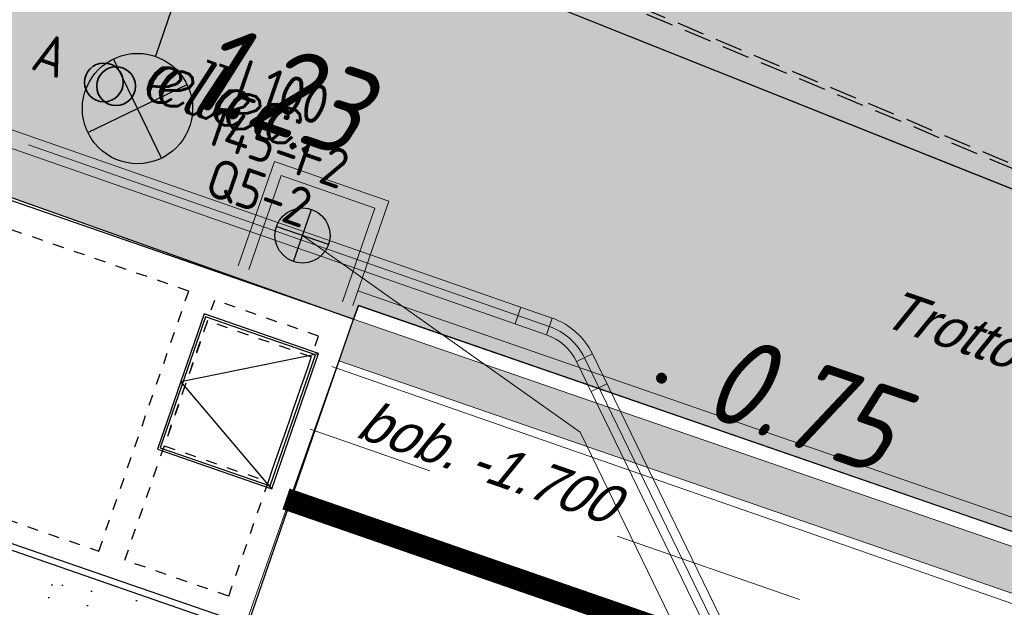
# Model space of a CAD drawing. Header units: metres. Extents: x 128615 to 129083, y 455669 to 456034.
# Tile 140 of 158: x 128884.15 to 128893.08, y 455887.99 to 455893.31. Entities that reach past the tile are written whole.
import ezdxf
from ezdxf.enums import TextEntityAlignment as Align
from ezdxf.lldxf.tags import DXFTag

# ---------------------------------------------------------------- set-up
doc = ezdxf.new("R2010")
doc.units = ezdxf.units.M
for name, pattern in [('DASHED', [19.049999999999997, 12.7, -6.35]), ('RI-AWZI_PROCESLEIDING', [18.450000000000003, 6, -1.8, 1.75, -1.8, 1.75, -1.8, 1.75, -1.8]), ('RI-AWZI_SLIBLEIDING', [11, 5, -3, 0, -3]), ('RI-AWZI_TERREINRIOLERING', [19.8, 6, -1.8, 2.4, -1.8, 1.8, -1.8, 2.4, -1.8]), ('STIPPELFIJN', [0.375, 0.25, -0.125]), ('Tauw_HIDDEN3', [2.8, 2, -0.8])]:
    doc.linetypes.add(name, pattern=pattern)
for name, color, linetype, lineweight in [('B-CO-BC-BETONVORM-G', 50, 'Continuous', 18), ('B-WE-OG-HOOGTELIJN-G', 7, 'Continuous', 18), ('B-XX-KL-ELEKTRA-T25_HDSR', 7, 'Continuous', 35), ('B-XX-RI-AWZI_PROCESLEIDING-G', 30, 'RI-AWZI_PROCESLEIDING', 18), ('B-XX-RI-AWZI_SLIBLEIDING-G', 40, 'RI-AWZI_SLIBLEIDING', 18), ('B-XX-RI-AWZI_TERREINRIOLERING-G', 10, 'RI-AWZI_TERREINRIOLERING', 18), ('B-XX-VH-BESTRATING-V', 1, 'Continuous', 18), ('B-XX-VH-BETONPLAAT-V', 1, 'Continuous', 18)]:
    doc.layers.add(name, color=color, linetype=linetype, lineweight=lineweight)
for name, color, linetype in [('B-ME-IE-VERLICHTING-G', 1, 'Continuous'), ('B-ME-WA-HYDRANT-G', 7, 'Continuous'), ('B-XX-GR-GRAS-G', 90, 'Continuous'), ('B-XX-GR-KRUIDEN-G', 98, 'Continuous'), ('B-XX-KL-ELEKTRA-G_HDSR', 190, 'HDSR_Elektra'), ('B-XX-OG-BEBOUWING-G', 1, 'Continuous'), ('B-XX-RI-AWZI_PROCESLEIDING-T25_HDSR', 7, 'Continuous'), ('B-XX-VH-BESTRATING-T25', 7, 'Continuous'), ('B-XX-VH-KANTVERHARDING-G', 60, 'Continuous'), ('B-XX-VH-KANTVERHARDING-GN', 60, 'STIPPELFIJN'), ('ZU_N_A_EB00----VLAKLUIK1om~-_-----', 7, 'Continuous'), ('ZU_N_A_EB00----VLAKLUIK~-_-----', 7, 'Continuous'), ('ZU_N_A_EB00--E-BETON~-_-----', 7, 'Continuous'), ('ZU_N_H_EB00--E-BETON~-_-----', 7, 'Tauw_HIDDEN3')]:
    doc.layers.add(name, color=color, linetype=linetype)
doc.styles.add('BURO-018', font='Isocp.shx', dxfattribs={"height": 360})
doc.styles.add('ISO', font='Iso.shx', dxfattribs={"height": 50})
doc.styles.add('ITALIC', font='ITALIC.shx')
doc.styles.get("Standard").update_dxf_attribs({"font": 'arial.ttf'})
doc.styles.add('TAUW-ISOCP', font='tcb_isocp.shx')
doc.styles.add('tcb_isocp', font='tcb_isocp.shx')
tags = doc.linetypes.add('HDSR_Elektra', pattern='A,25,-2,["E",Standard,S=1.5,R=0,X=0,Y=-0.75],-4', length=31).pattern_tags.tags
tags[6] = DXFTag(74, 10)

# ---------------------------------------------------------------- blocks, each defined once
blk = doc.blocks.new('A$C5A8F6FD9')
at = {"layer": 'ZU_N_A_EB00----VLAKLUIK1om~-_-----', "flags": 128}
blk.add_lwpolyline([(11419.9999999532, 2154.852378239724), (12479.99999991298, 2154.852378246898), (12479.999999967, 3414.852378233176), (11419.99999994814, 3414.8523782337), (11419.9999999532, 2154.852378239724)], dxfattribs=at)
at = {"layer": 'ZU_N_A_EB00----VLAKLUIK~-_-----', "flags": 128}
blk.add_lwpolyline([(11399.99999992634, 2134.852378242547), (12499.99999991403, 2134.852378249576), (12499.99999993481, 3434.852378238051), (11399.99999994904, 3434.852378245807)], close=True, dxfattribs=at)
blk.add_lwpolyline([(12499.99999991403, 2134.852378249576), (11399.99999996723, 2784.852378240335), (12499.99999993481, 3434.852378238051)], dxfattribs=at)
at = {"layer": 'ZU_N_A_EB00--E-BETON~-_-----'}
for p, q in [((12699.99999991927, 3834.852378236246), (749.9999999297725, 3834.852378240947)), ((12699.99999996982, 834.8523782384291), (12699.99999991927, 3834.852378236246)), ((749.9999999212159, 834.8523782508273), (12699.99999996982, 834.8523782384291))]:
    blk.add_line(p, q, dxfattribs=at)
at = {"layer": 'ZU_N_H_EB00--E-BETON~-_-----'}
for p, q in [((11199.99999993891, 3584.852378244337), (4499.999999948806, 3584.852378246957)), ((11199.99999996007, 1084.85237823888), (11199.99999993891, 3584.852378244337)), ((11449.99999995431, 1084.852378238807), (11449.99999993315, 3584.852378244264)), ((12449.99999996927, 3584.85237823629), (11449.99999993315, 3584.852378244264)), ((12449.99999993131, 1084.852378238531), (12449.99999996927, 3584.85237823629)), ((4499.999999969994, 1084.8523782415), (11199.99999996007, 1084.85237823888)), ((12449.99999993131, 1084.852378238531), (11449.99999995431, 1084.852378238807))]:
    blk.add_line(p, q, dxfattribs=at)
at = {"layer": 'ZU_N_H_EB00--E-BETON~-_-----', "flags": 128}
blk.add_lwpolyline([(11449.999999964, 2184.852378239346), (12449.99999994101, 2184.852378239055), (12449.99999995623, 3384.852378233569), (11449.99999992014, 3384.852378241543), (11449.999999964, 2184.852378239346)], dxfattribs=at)
blk = doc.blocks.new('topod100')
at = {"color": 81}
blk.add_circle((0, 0), 0.1756433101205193, dxfattribs=at)
at = {"color": 81, "style": 'ITALIC'}
blk.add_text('elec.', height=0.5, dxfattribs=at).set_placement((0.3310570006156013, -0.01438711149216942))
blk = doc.blocks.new('zuhydrt1')
for p, q in [((0, -0.5), (0, 0.5035136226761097)), ((-0.5, 0), (0.5, 0))]:
    blk.add_line(p, q)
at = {"color": 15}
blk.add_line((0, -0.5), (0, -0.5), dxfattribs=at)
blk.add_line((0, -0.5), (0, -0.5), dxfattribs=at)
blk.add_circle((0, 0), 0.5)
blk = doc.blocks.new('E00525')
at = {"linetype": 'ByBlock'}
h = blk.add_hatch(dxfattribs=at)
h.set_pattern_fill('ANGLE', color=0, scale=0.18438609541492, style=0)
h.set_pattern_definition([(360, (-37.67331033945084, -34.01927211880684), (5.551115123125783e-17, 1.287936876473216), [0.9366813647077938, -0.3512555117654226]), (90, (-37.67331033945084, -34.01927211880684), (-1.287936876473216, 1.387778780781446e-16), [0.9366813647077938, -0.3512555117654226])])
edge = h.paths.add_edge_path()
edge.add_line((-2.522521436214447, 2.863310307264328), (2.522521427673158, 2.863310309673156))
edge.add_line((2.522521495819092, 2.863310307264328), (2.522521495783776, 1.000000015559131))
edge.add_line((2.522521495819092, 1.000000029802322), (-2.522521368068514, 1.000000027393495))
edge.add_line((-2.522521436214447, 1), (-2.522521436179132, 2.863310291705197))
h = blk.add_hatch(color=0, dxfattribs=at)
edge = h.paths.add_edge_path()
edge.add_line((-2.522521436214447, 2.863310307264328), (2.522521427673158, 2.863310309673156))
edge.add_line((2.522521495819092, 2.863310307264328), (2.522521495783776, 1.000000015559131))
edge.add_line((2.522521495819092, 1.000000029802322), (-2.522521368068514, 1.000000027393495))
edge.add_line((-2.522521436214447, 1), (-2.522521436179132, 2.863310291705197))
at = {"color": 0, "linetype": 'ByBlock'}
for p, q in [((1.767766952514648, 14.38605433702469), (-1.767766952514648, 10.85052043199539)), ((-1.767766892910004, 14.38605433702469), (1.767767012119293, 10.85052046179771)), ((5.960464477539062e-08, 10.0973382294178), (1.192092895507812e-07, 2.863310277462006))]:
    blk.add_line(p, q, dxfattribs=at)
blk.add_lwpolyline([(-2.522521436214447, 2.863310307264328), (2.522521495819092, 2.863310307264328), (2.522521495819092, 1.000000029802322), (-2.522521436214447, 1)], close=True, dxfattribs=at)
blk.add_circle((0, 12.61828738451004), 2.500000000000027, dxfattribs=at)
at = {"color": 0, "linetype": 'ByBlock', "style": 'BURO-018'}
for tag, p in [('E_GKAST', (5.960464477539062e-08, 20.61828738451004)), ('E_GROEP', (5.960464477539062e-08, 17.61828738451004)), ('E_SGROEP', (4.500000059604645, 17.61828738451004)), ('E_ARMCODE', (0, 12.61828738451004)), ('E_SLET', (4.500000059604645, 11.61828738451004))]:
    blk.add_attdef(tag, text='', height=1.8, dxfattribs=at).set_placement(p, align=Align.MIDDLE)

msp = doc.modelspace()

# ---------------------------------------------------------------- hatches: boundary and pattern name
at = {"layer": 'B-XX-GR-GRAS-G'}
h = msp.add_hatch(dxfattribs=at)
h.set_pattern_fill('CROSS', color=256, scale=0.09999999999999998, angle=-116.5632943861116, style=0)
h.set_pattern_definition([(340.9065815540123, (128738.9979208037, 455858.1422880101), (0.8077808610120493, 0.3923519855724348), [0.3174999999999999, -0.9525]), (70.90658155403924, (128739.0960088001, 455857.9403427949), (-0.3923519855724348, 0.8077808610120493), [0.3174999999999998, -0.9524999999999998])])
h.paths.add_polyline_path([(128845.8675353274, 455784.6485665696), (128847.5685110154, 455784.0597697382), (128847.7647766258, 455784.6267616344), (128846.0638009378, 455785.2155584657)])
h.paths.add_polyline_path([(128967.1055860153, 455860.4144094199), (128969.4210054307, 455866.8918425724), (128880.9006920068, 455904.409712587), (128810.0577815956, 455927.1027515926), (128808.0815679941, 455921.3936663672), (128811.5859768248, 455919.9881814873), (128842.9440111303, 455909.6012506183), (128874.3253125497, 455899.2845629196), (128897.3942134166, 455890.0887698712), (128932.249899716, 455875.2515896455), (128958.9784740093, 455863.874893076)])
edge = h.paths.add_edge_path()
edge.add_line((128984.0843231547, 455804.1850891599), (128953.5143684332, 455822.3927003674))
edge.add_line((128953.5143684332, 455822.3927003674), (128931.0817976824, 455759.6371250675))
edge.add_line((128931.0817976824, 455759.6371250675), (128923.691293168, 455762.2048782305))
edge.add_line((128923.691293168, 455762.2048782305), (128914.0269830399, 455765.5502024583))
edge.add_line((128914.0269830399, 455765.5502024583), (128897.845598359, 455770.6508317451))
edge.add_line((128897.845598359, 455770.6508317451), (128884.7246261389, 455774.2573768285))
edge.add_line((128884.7246261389, 455774.2573768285), (128872.548293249, 455777.8537726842))
edge.add_line((128872.548293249, 455777.8537726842), (128866.079626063, 455781.0475949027))
edge.add_line((128866.079626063, 455781.0475949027), (128866.0212588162, 455781.0678178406))
edge.add_line((128866.0212588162, 455781.0678178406), (128863.5642032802, 455773.7248399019))
edge.add_line((128863.5642032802, 455773.7248399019), (128871.5285838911, 455771.3053608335))
edge.add_line((128871.5285838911, 455771.3053608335), (128871.6722959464, 455771.410655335))
edge.add_arc((128873.3846396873, 455770.369334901), 2.004113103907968, 78.24944847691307, 148.6951358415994, ccw=False)
edge.add_line((128873.7927796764, 455772.3314488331), (128875.0821999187, 455772.0165345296))
edge.add_line((128875.0821999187, 455772.0165345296), (128927.2955738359, 455757.61301808))
edge.add_line((128927.2955738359, 455757.61301808), (128956.895554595, 455749.1705929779))
edge.add_line((128956.895554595, 455749.1705929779), (128984.0843231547, 455804.1850891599))
h = msp.add_hatch(dxfattribs=at)
h.set_pattern_fill('AR-SAND', color=256, scale=0.01999999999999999, angle=-116.5632943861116, style=0)
h.set_pattern_definition([(18.40658155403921, (128738.9979208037, 455858.1422880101), (0.2899431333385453, 0.935445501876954), [0, -0.7721600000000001, 0, -0.8636, 0, -0.8255]), (348.4065815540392, (128738.9979208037, 455858.1422880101), (1.318547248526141, 1.060693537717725), [0, -0.4165599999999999, 0, -0.6959599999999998, 0, -0.2666999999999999]), (308.4065815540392, (128738.4074554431, 455858.3466790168), (1.495894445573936, -0.5147657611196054), [0, -0.2539999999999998, 0, -0.9143999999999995, 0, -1.193799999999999]), (298.4065815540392, (128738.4074554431, 455858.3466790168), (1.588945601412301, -0.07820251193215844), [0, -0.1269999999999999, 0, -0.5994399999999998, 0, -0.6857999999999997])])
edge = h.paths.add_edge_path()
edge.add_line((128882.4127907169, 455857.1464639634), (128883.769968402, 455855.5152437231))
edge.add_line((128883.769968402, 455855.5152437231), (128885.8915418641, 455857.3519347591))
edge.add_arc((128883.6166239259, 455859.979706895), 3.475692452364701, 310.8834320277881, 329.9282937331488)
edge.add_arc((128880.8786320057, 455861.5650594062), 6.639541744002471, 329.9282937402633, 339.8645835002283)
edge.add_line((128887.1123758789, 455859.2794627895), (128892.5155854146, 455874.6843479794))
edge.add_arc((128883.5803327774, 455877.8183565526), 9.468936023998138, 340.6718591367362, 388.9277999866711)
edge.add_arc((128882.3704780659, 455877.1497147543), 10.85126387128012, 28.92779998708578, 70.72345889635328)
edge.add_line((128885.952783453, 455887.3926155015), (128886.0782154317, 455887.8744489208))
edge.add_line((128886.0782154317, 455887.8744489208), (128875.6562547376, 455891.4715256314))
edge.add_arc((128867.2808985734, 455871.9954145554), 21.20060125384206, -44.45929220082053, 66.73073502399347, ccw=False)
edge = h.paths.add_edge_path(flags=16)
edge.add_line((128883.446119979, 455887.2024199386), (128885.6252836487, 455886.4473887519))
edge.add_arc((128882.4254740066, 455877.2121292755), 9.773883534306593, 29.042659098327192, 70.88994974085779, ccw=False)
edge.add_arc((128883.5083874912, 455877.8134524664), 8.535218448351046, -19.235213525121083, 29.042659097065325, ccw=False)
edge.add_line((128891.5671194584, 455875.0015504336), (128889.1289790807, 455868.0440985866))
edge.add_arc((128867.2976127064, 455871.9903474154), 22.18516255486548, 349.7538255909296, 403.2896419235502)
h.paths.add_polyline_path([(128887.7835370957, 455866.5103010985), (128889.070518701, 455866.0648093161), (128889.2667843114, 455866.6318012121), (128887.9798027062, 455867.0772929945)], flags=16)
at = {"layer": 'B-XX-GR-KRUIDEN-G'}
h = msp.add_hatch(dxfattribs=at)
h.set_pattern_fill('SWAMP', color=256, scale=0.2, angle=-116.5632943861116, style=0)
h.set_pattern_definition([(340.9065815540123, (128738.9979208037, 455858.1422880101), (3.839350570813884, 3.326515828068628), [0.6349999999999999, -4.444999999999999]), (70.90658155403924, (128739.2979540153, 455858.0384307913), (-0.9611808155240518, 4.988231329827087), [0.3174999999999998, -8.481319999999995]), (70.90658155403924, (128739.3729632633, 455858.0124661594), (-0.9611808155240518, 4.988231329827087), [0.2539999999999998, -8.544819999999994]), (70.90658155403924, (128739.2229447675, 455858.0643954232), (-0.9611808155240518, 4.988231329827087), [0.2539999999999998, -8.544819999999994]), (40.90658155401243, (128739.4479706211, 455857.9865021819), (-0.9611719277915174, 4.988233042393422), [0.2032, -4.876799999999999]), (100.9065815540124, (128739.1479374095, 455858.0903594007), (-4.8005224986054, 1.661717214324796), [0.2032, -4.8768])])
edge = h.paths.add_edge_path()
edge.add_line((128948.4118116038, 455833.4579504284), (128948.6455033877, 455826.0782791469))
edge.add_line((128948.6455033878, 455826.0782791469), (128943.9095911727, 455812.3966981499))
edge.add_line((128943.9095911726, 455812.3966981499), (128941.3888850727, 455813.2785094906))
edge.add_line((128941.3888850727, 455813.2785094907), (128942.1339618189, 455815.4309623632))
edge.add_arc((128932.745274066, 455818.888458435), 10.00508554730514, -20.21683048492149, 71.17534409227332)
edge.add_line((128935.9736453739, 455828.358376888), (128892.1860483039, 455843.579290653))
edge.add_arc((128893.6952972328, 455847.9211051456), 4.596649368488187, -157.04283936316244, -109.16785423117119, ccw=False)
edge.add_arc((128894.4307678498, 455848.232645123), 5.395382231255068, 162.5112662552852, 202.9571606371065, ccw=False)
edge.add_line((128889.2847814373, 455849.8540560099), (128901.8557516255, 455885.6735668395))
edge.add_line((128901.8557516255, 455885.6735668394), (128887.2242848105, 455890.7225570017))
edge.add_line((128887.2242848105, 455890.7225570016), (128887.1817624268, 455890.5997140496))
edge.add_line((128887.1817624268, 455890.5997140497), (128874.5146120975, 455895.1035688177))
edge.add_line((128874.5146120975, 455895.1035688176), (128873.5283828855, 455892.2544503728))
edge.add_arc((128867.280722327, 455871.995513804), 21.20041917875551, 72.86074229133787, 176.4358647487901)
edge.add_line((128846.121308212, 455873.313454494), (128835.0103701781, 455877.1887525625))
edge.add_arc((128817.5916042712, 455889.2204382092), 21.17014088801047, -34.63404912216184, -24.22743715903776)
edge.add_line((128836.8971577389, 455880.5330640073), (128837.0847450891, 455880.5150973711))
edge.add_line((128837.0847450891, 455880.5150973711), (128838.2442237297, 455883.7950644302))
edge.add_line((128838.2442237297, 455883.7950644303), (128838.0851409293, 455883.9110295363))
edge.add_arc((128817.5916042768, 455889.2204382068), 21.17014088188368, -14.52468191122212, 21.05836036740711)
edge.add_line((128837.3478955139, 455896.8272655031), (128838.4437976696, 455897.45125095))
edge.add_line((128838.4437976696, 455897.45125095), (128836.9196742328, 455900.519436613))
edge.add_line((128836.9196742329, 455900.519436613), (128835.8290882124, 455899.9707426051))
edge.add_arc((128817.5916042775, 455889.2204382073), 21.17014088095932, 30.51773535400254, 65.7725628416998)
edge.add_line((128826.2789784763, 455908.5259916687), (128826.2969451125, 455908.713579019))
edge.add_line((128826.2969451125, 455908.7135790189), (128823.0169780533, 455909.8730576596))
edge.add_line((128823.0169780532, 455909.8730576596), (128822.9010129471, 455909.7139748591))
edge.add_arc((128817.591604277, 455889.2204382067), 21.17014088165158, 75.47531808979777, 155.5873596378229)
edge.add_line((128798.3142327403, 455897.9701702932), (128798.1176121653, 455897.9799474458))
edge.add_line((128798.1176121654, 455897.9799474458), (128797.7211869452, 455896.8585281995))
edge.add_line((128797.7211869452, 455896.8585281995), (128793.8072384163, 455898.2133509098))
edge.add_arc((128775.6531717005, 455909.0573338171), 21.14620778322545, -30.85117203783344, -24.45064201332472)
edge.add_line((128794.9029489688, 455900.3047239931), (128795.4902118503, 455900.2458409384))
edge.add_line((128795.4902118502, 455900.2458409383), (128796.7020683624, 455903.7467742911))
edge.add_line((128796.7020683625, 455903.746774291), (128796.1976420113, 455904.0486570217))
edge.add_arc((128775.6531716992, 455909.057333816), 21.14620778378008, -13.70124981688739, 21.18853243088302)
edge.add_line((128795.3698146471, 455916.7003760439), (128797.9082227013, 455917.9559061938))
edge.add_line((128797.9082227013, 455917.9559061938), (128796.4067381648, 455921.1222890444))
edge.add_line((128796.4067381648, 455921.1222890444), (128793.8362756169, 455919.8525566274))
edge.add_arc((128775.6531717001, 455909.0573338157), 21.1462077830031, 30.69740409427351, 65.54935799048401)
edge.add_line((128784.4057815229, 455928.3071110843), (128784.4646645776, 455928.8943739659))
edge.add_line((128784.4646645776, 455928.8943739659), (128780.9637312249, 455930.1062304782))
edge.add_line((128780.9637312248, 455930.1062304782), (128780.6618484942, 455929.6018041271))
edge.add_arc((128775.6531717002, 455909.0573338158), 21.14620778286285, 76.298750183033, 155.5095457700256)
edge.add_line((128756.4094808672, 455917.8233173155), (128755.8262168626, 455917.8979581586))
edge.add_line((128755.8262168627, 455917.8979581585), (128754.6142224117, 455914.3971073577))
edge.add_line((128754.6142224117, 455914.3971073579), (128755.1121866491, 455914.0802848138))
edge.add_arc((128775.6531716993, 455909.057333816), 21.1462077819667, 166.2589379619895, 191.7043835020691)
edge.add_line((128754.9466508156, 455904.7675673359), (128751.1985842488, 455903.6584638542))
edge.add_line((128751.1985842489, 455903.6584638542), (128751.1173775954, 455903.9197317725))
edge.add_line((128751.1173775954, 455903.9197317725), (128741.4969709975, 455907.2999279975))
edge.add_line((128741.4969709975, 455907.2999279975), (128757.0495062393, 455938.2990116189))
edge.add_line((128757.0495062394, 455938.2990116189), (128795.963293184, 455925.5684809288))
edge.add_line((128795.963293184, 455925.5684809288), (128808.0815679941, 455921.3936663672))
edge.add_line((128808.0815679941, 455921.3936663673), (128811.5859768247, 455919.9881814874))
edge.add_line((128811.5859768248, 455919.9881814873), (128842.9440111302, 455909.6012506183))
edge.add_line((128842.9440111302, 455909.6012506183), (128874.3253125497, 455899.2845629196))
edge.add_line((128874.3253125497, 455899.2845629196), (128897.3942134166, 455890.0887698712))
edge.add_line((128897.3942134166, 455890.0887698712), (128932.249899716, 455875.2515896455))
edge.add_line((128932.249899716, 455875.2515896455), (128958.9784740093, 455863.874893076))
edge.add_line((128958.9784740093, 455863.8748930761), (128948.4118116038, 455833.4579504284))
h.paths.add_polyline_path([(128845.694092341, 455904.4570519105), (128848.0856081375, 455905.5477301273), (128849.2310223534, 455903.2376735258), (128848.6444501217, 455901.5319182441), (128846.8291906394, 455902.1678003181)], flags=16)
at = {"layer": 'B-XX-VH-BESTRATING-V'}
h = msp.add_hatch(dxfattribs=at)
h.set_pattern_fill('AR-B88', color=256, scale=0.001999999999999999, angle=-116.5632943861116, style=0)
h.set_pattern_definition([(340.9065815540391, (222427.2334215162, -244865.0047561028), (0.1329372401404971, 0.384042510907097), []), (70.90658155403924, (222427.2334215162, -244865.0047561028), (-0.05908401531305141, 0.4505111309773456), [0.4063999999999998, -0.4063999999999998])])
h.paths.add_polyline_path([(128848.0971045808, 455878.635931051, -0.4037405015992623), (128873.2287957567, 455891.4051268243), (128873.5244922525, 455892.2556497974, 0.4868956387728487), (128846.1151016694, 455873.2097112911), (128834.9511693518, 455877.1034928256, 0.04666700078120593), (128836.8971577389, 455880.5330640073), (128837.0847450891, 455880.5150973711), (128838.2442237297, 455883.7950644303), (128838.0851409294, 455883.9110295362, 0.156520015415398), (128837.3478955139, 455896.827265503), (128838.4437976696, 455897.45125095), (128836.9196742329, 455900.519436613), (128835.8290882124, 455899.9707426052, 0.1550531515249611), (128826.2789784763, 455908.5259916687), (128826.2969451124, 455908.7135790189), (128824.5146119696, 455909.3436393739), (128824.2202072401, 455908.4931332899), (128825.3340023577, 455908.0994032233), (128825.3205751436, 455907.9592113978, -0.1738342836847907), (128835.4657427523, 455898.7804478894), (128836.5160855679, 455899.3088947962), (128837.2594004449, 455897.8125408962), (128836.2169129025, 455897.2189686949, -0.1740133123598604), (128837.0524737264, 455883.5500615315), (128837.1721865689, 455883.4627955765), (128836.4705692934, 455881.478040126), (128836.3303774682, 455881.4914673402, -0.3844101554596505), (128811.8267057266, 455869.7873592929), (128811.7490435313, 455869.6698747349), (128810.8869354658, 455869.9746326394), (128810.5925307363, 455869.1241265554), (128812.1120620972, 455868.5869674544), (128812.2159800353, 455868.7441707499, 0.07544990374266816), (128818.5706738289, 455868.0729492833, 0.07589524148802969), (128824.8361656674, 455869.3284499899), (128826.3976501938, 455866.1488804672), (128827.2047040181, 455866.5576945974), (128826.1752094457, 455868.7079874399), (128828.4456792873, 455869.8032831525), (128829.4583531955, 455867.6595790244), (128832.7670077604, 455866.4857812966), (128833.0882556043, 455867.3781987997), (128830.0883369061, 455868.4308349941), (128828.7671010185, 455871.2403620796), (128828.8525096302, 455871.2937297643, 0.08531439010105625), (128834.1918941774, 455876.0825068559), (128837.7766362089, 455874.850374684), (128842.5594630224, 455873.1541507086), (128846.0838651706, 455871.9276488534), (128846.0810004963, 455871.8227441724, 0.1974429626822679), (128852.3271716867, 455856.9670565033), (128850.4531680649, 455851.7043292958), (128837.7009904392, 455856.1264283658), (128837.4045707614, 455855.2651000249), (128841.2029329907, 455853.9566605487), (128840.2940743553, 455851.3180823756, -0.03739428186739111), (128840.2171224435, 455851.0270438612, -0.0366327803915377), (128840.1005161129, 455850.7561483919), (128837.9778480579, 455844.5936657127, -0.02691818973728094), (128837.9180416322, 455844.3852272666, -0.02615719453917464), (128837.8387947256, 455844.1899691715), (128836.9097664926, 455841.4928350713), (128836.1198297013, 455841.7703814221), (128834.2752362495, 455836.4663716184), (128835.044899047, 455836.1989614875), (128833.9672562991, 455833.0983045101, 0.04583804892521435), (128834.7845963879, 455832.7170226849), (128835.7157441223, 455835.3939975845), (128836.2000348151, 455836.7517529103), (128835.4308187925, 455837.03347389), (128836.694533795, 455840.6411847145), (128837.4668797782, 455840.3769051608), (128841.9721584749, 455853.3663621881), (128875.616844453, 455841.6266952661), (128872.6042422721, 455832.6313486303), (128869.4363862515, 455823.6340851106), (128868.9275225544, 455823.8103949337), (128868.6019804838, 455822.8506645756), (128868.0093077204, 455821.190477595), (128868.4012366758, 455821.0537541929, 0.05439538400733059), (128869.3766180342, 455820.7581588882), (128873.2027955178, 455831.5751975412), (128875.0930636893, 455836.9640584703, -0.0412858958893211), (128875.1754991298, 455837.2859374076, -0.04334982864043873), (128875.3176973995, 455837.6044542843), (128877.0161506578, 455842.4464806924), (128860.0173804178, 455848.3648314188), (128851.3064607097, 455851.4074056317), (128853.0583824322, 455856.2732795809, 0.3272972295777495), (128877.9961818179, 455853.7020223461), (128879.4539705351, 455851.9601852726), (128881.0431873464, 455853.2495140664), (128880.1699822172, 455854.3809194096), (128882.1130744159, 455856.0401414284), (128883.0879052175, 455854.9247671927), (128883.6943496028, 455855.4497789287), (128882.3422394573, 455857.0749083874), (128882.4127906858, 455857.1464639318, 0.5271845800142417), (128875.6562547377, 455891.4715256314), (128874.8988719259, 455891.7329317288), (128874.6549034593, 455890.9093898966, -0.402981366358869), (128886.4646925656, 455865.3548980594, -1)])
h.paths.add_polyline_path([(128876.3997198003, 455841.651282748), (128877.6867014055, 455841.2057909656), (128877.8829670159, 455841.7727828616), (128876.5959854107, 455842.218274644)], flags=24)
h = msp.add_hatch(dxfattribs=at)
h.set_pattern_fill('BRICK', color=256, scale=0.03307086, angle=-116.5097316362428)
h.set_pattern_definition([(340.9065815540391, (128781.00315288, 455850.7668853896), (0.0686929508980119, 0.1984471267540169), []), (70.90658155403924, (128781.00315288, 455850.7668853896), (-0.3968942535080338, 0.1373859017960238), [0.2099999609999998, -0.2099999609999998]), (70.90658155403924, (128781.2016000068, 455850.6981924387), (-0.3968942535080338, 0.1373859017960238), [-0.2099999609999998, 0.2099999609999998])])
edge = h.paths.add_edge_path()
edge.add_line((128831.6126664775, 455838.8346340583), (128839.0652869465, 455860.4902585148))
edge.add_line((128839.0652869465, 455860.4902585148), (128836.3034510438, 455861.4412710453))
edge.add_line((128836.3034510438, 455861.4412710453), (128833.541615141, 455862.3922835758))
edge.add_arc((128834.2946828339, 455864.407557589), 2.151381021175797, 165.7586443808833, 249.5102871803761, ccw=False)
edge.add_line((128832.2094179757, 455864.936812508), (128832.7229766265, 455866.3634640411))
edge.add_line((128832.7229766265, 455866.3634640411), (128829.5305935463, 455867.4960062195))
edge.add_line((128829.5305935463, 455867.4960062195), (128825.7790093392, 455865.6897798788))
edge.add_line((128825.7790093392, 455865.6897798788), (128824.1892600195, 455861.2288345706))
edge.add_line((128824.1892600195, 455861.2288345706), (128829.3480097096, 455859.4118744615))
edge.add_arc((128828.6821113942, 455857.5376763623), 1.98897940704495, -20.160679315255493, 70.43999003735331, ccw=False)
edge.add_line((128830.5492255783, 455856.8521665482), (128825.085613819, 455841.0700632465))
edge.add_arc((128820.6003911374, 455842.5189337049), 4.713432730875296, 246.4303146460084, 342.09788309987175, ccw=False)
edge.add_line((128818.7156584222, 455838.1987218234), (128794.9887339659, 455846.4591081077))
edge.add_line((128794.9887339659, 455846.4591081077), (128740.4443933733, 455865.3829613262))
edge.add_arc((128742.7378552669, 455872.1050294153), 7.102546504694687, 156.7495911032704, 251.16118143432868, ccw=False)
edge.add_line((128736.2121179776, 455874.9087625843), (128740.8492055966, 455888.4475361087))
edge.add_arc((128747.4193090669, 455885.7839878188), 7.08948158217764, 110.50432189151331, 157.9321541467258, ccw=False)
edge.add_line((128744.936019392, 455892.4243207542), (128746.0560372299, 455895.6599412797))
edge.add_line((128746.0560372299, 455895.6599412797), (128750.9663574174, 455893.9602221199))
edge.add_line((128750.9663574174, 455893.9602221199), (128752.5278960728, 455898.5416274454))
edge.add_line((128752.5278960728, 455898.5416274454), (128752.0152830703, 455900.3559231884))
edge.add_line((128752.0152830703, 455900.3559231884), (128751.9765845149, 455900.3451798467))
edge.add_line((128751.9765845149, 455900.3451798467), (128751.0126086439, 455903.818817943))
edge.add_line((128751.0126086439, 455903.818817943), (128743.3040688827, 455906.5354959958))
edge.add_line((128743.3040688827, 455906.5354959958), (128719.892912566, 455838.9029857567))
edge.add_line((128719.892912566, 455838.9029857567), (128720.2712589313, 455838.7734198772))
edge.add_line((128720.2712589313, 455838.7734198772), (128743.5504862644, 455906.0245387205))
edge.add_line((128743.5504862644, 455906.0245387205), (128750.6829467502, 455903.5108851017))
edge.add_line((128750.6829467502, 455903.5108851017), (128752.1090925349, 455898.5527556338))
edge.add_line((128752.1090925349, 455898.5527556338), (128750.717407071, 455894.4696833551))
edge.add_line((128750.717407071, 455894.4696833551), (128745.8088863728, 455896.1687796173))
edge.add_line((128745.8088863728, 455896.1687796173), (128744.6185725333, 455892.7300809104))
edge.add_arc((128747.419309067, 455885.7839878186), 7.489481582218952, 111.9598016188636, 158.0177529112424)
edge.add_line((128740.4743136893, 455888.5874452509), (128735.6521931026, 455874.5084362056))
edge.add_arc((128742.711383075, 455872.0759849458), 7.466524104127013, 160.9871051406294, 251.273710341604)
edge.add_line((128740.3142736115, 455865.0047157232), (128794.856583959, 455846.0815660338))
edge.add_line((128794.856583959, 455846.0815660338), (128818.5714073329, 455837.8252763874))
edge.add_arc((128820.6003911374, 455842.5189337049), 5.113432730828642, 246.6220382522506, 342.0506229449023)
edge.add_line((128825.4649488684, 455840.9430934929), (128830.9260443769, 455856.717928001))
edge.add_arc((128828.6821113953, 455857.5376763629), 2.388979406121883, 339.9318582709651, 430.4537588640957)
edge.add_line((128829.4813863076, 455859.7889831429), (128824.7008226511, 455861.4727425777))
edge.add_line((128824.7008226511, 455861.4727425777), (128826.1020253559, 455865.4046131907))
edge.add_line((128826.1020253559, 455865.4046131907), (128829.4604913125, 455867.0964502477))
edge.add_line((128829.4604913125, 455867.0964502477), (128832.2105117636, 455866.120842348))
edge.add_line((128832.2105117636, 455866.120842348), (128831.8267665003, 455865.0548087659))
edge.add_arc((128834.2946828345, 455864.4075575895), 2.551381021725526, 165.3042260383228, 249.6319906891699)
edge.add_line((128833.4066780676, 455862.0156979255), (128838.5569163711, 455860.2422612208))
edge.add_line((128838.5569163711, 455860.2422612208), (128831.2322111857, 455838.9583295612))
edge.add_arc((128836.4510621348, 455837.3560573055), 5.459274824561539, 162.9326608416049, 251.688394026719)
edge.add_line((128834.7358411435, 455832.1732300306), (128868.2102711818, 455820.5590485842))
edge.add_arc((128870.243457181, 455825.3755239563), 5.22802833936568, 247.1138597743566, 340.4610631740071)
edge.add_line((128875.1704265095, 455823.6270235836), (128882.5907182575, 455844.7795449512))
edge.add_arc((128880.2053561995, 455845.6949556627), 2.55498119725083, 339.0051081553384, 400.5811834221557)
edge.add_line((128882.1458260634, 455847.357034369), (128879.1820600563, 455850.9862143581))
edge.add_line((128879.1820600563, 455850.9862143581), (128886.2461834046, 455856.9579368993))
edge.add_arc((128882.7728296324, 455860.6776088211), 5.089218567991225, 313.038728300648, 342.0620473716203)
edge.add_line((128887.6146643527, 455859.110196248), (128893.0181774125, 455874.5159597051))
edge.add_arc((128882.8722026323, 455877.7590635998), 10.65169127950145, 342.2738127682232, 419.290512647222)
edge.add_line((128888.3118646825, 455886.917043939), (128886.2148499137, 455887.872679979))
edge.add_line((128886.2148499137, 455887.872679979), (128886.1094443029, 455887.4783866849))
edge.add_line((128886.1094443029, 455887.4783866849), (128888.1745737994, 455886.5274173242))
edge.add_arc((128882.8857705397, 455877.7600346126), 10.23906438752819, -17.723255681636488, 58.900096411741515, ccw=False)
edge.add_line((128892.6388684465, 455874.6430616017), (128887.2355901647, 455859.2379771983))
edge.add_arc((128882.7728296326, 455860.677608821), 4.689218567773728, 313.1287842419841, 342.12093767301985, ccw=False)
edge.add_line((128885.978569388, 455857.2553283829), (128883.1729931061, 455854.8264816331))
edge.add_line((128883.1729931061, 455854.8264816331), (128878.5836409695, 455851.0866857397))
edge.add_line((128878.5836409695, 455851.0866857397), (128881.839104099, 455847.1002356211))
edge.add_arc((128880.2053561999, 455845.6949556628), 2.15498119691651, -21.143024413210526, 40.70070699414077, ccw=False)
edge.add_line((128882.2152704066, 455844.9176598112), (128877.8010034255, 455832.3322089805))
edge.add_line((128877.8010034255, 455832.3322089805), (128874.7932273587, 455823.7601450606))
edge.add_arc((128870.243457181, 455825.3755239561), 4.828028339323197, 246.96541338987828, 340.45278373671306, ccw=False)
edge.add_line((128868.354313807, 455820.9324400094), (128834.8638834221, 455832.552191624))
edge.add_arc((128836.4510621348, 455837.3560573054), 5.059274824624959, 163.0072479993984, 251.7166439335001, ccw=False)
h = msp.add_hatch(dxfattribs=at)
h.set_pattern_fill('BRICK', color=256, scale=0.03307086, angle=-116.5097316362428)
h.set_pattern_definition([(340.9065815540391, (128782.926339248, 455849.4786328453), (0.0686929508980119, 0.1984471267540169), []), (70.90658155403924, (128782.926339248, 455849.4786328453), (-0.3968942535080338, 0.1373859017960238), [0.2099999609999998, -0.2099999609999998]), (70.90658155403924, (128783.1247863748, 455849.4099398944), (-0.3968942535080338, 0.1373859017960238), [-0.2099999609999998, 0.2099999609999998])])
edge = h.paths.add_edge_path()
edge.add_arc((128879.3936255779, 455805.876259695), 4.601891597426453, 69.65643380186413, 160.8966683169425, ccw=False)
edge.add_line((128880.9934671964, 455810.1911076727), (128924.3141953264, 455795.1533938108))
edge.add_arc((128927.7884713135, 455804.2752318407), 9.761071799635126, 249.1494361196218, 341.8216779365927)
edge.add_line((128937.0623695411, 455801.2300168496), (128942.0115575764, 455815.4747647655))
edge.add_arc((128932.7452740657, 455818.8884584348), 9.875085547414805, 339.7762308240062, 431.1775957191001)
edge.add_line((128935.9313305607, 455828.2354557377), (128892.1413870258, 455843.4571851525))
edge.add_arc((128893.9661163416, 455848.2104546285), 5.091483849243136, 160.6539968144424, 248.9987380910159, ccw=False)
edge.add_line((128889.1621217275, 455849.8971210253), (128901.6898106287, 455885.5933068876))
edge.add_line((128901.6898106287, 455885.5933068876), (128887.1807336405, 455890.6000690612))
edge.add_line((128887.1807336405, 455890.6000690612), (128887.0472073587, 455890.2230276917))
edge.add_line((128887.0472073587, 455890.2230276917), (128901.1792229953, 455885.34635333))
edge.add_line((128901.1792229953, 455885.34635333), (128888.7847076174, 455850.0296298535))
edge.add_arc((128893.9661163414, 455848.2104546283), 5.491483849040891, 160.6539968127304, 249.0667786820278)
edge.add_line((128892.0041211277, 455843.0814225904), (128935.8011466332, 455827.857231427))
edge.add_arc((128932.7452740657, 455818.888458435), 9.475085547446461, -20.24600750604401, 71.18481212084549, ccw=False)
edge.add_line((128941.6349457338, 455815.6095891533), (128936.683389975, 455801.3580264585))
edge.add_arc((128927.7884713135, 455804.2752318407), 9.36107179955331, 249.1132310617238, 341.8424167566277, ccw=False)
edge.add_line((128924.4510408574, 455795.5293057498), (128881.0276453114, 455810.6025633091))
edge.add_arc((128879.3920985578, 455805.8776308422), 5.000000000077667, 70.9065815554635, 160.9065815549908)
edge.add_line((128874.6671660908, 455807.5131775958), (128865.6289427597, 455781.5539549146))
edge.add_line((128865.6289427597, 455781.5539549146), (128866.0087595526, 455781.4282871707))
edge.add_line((128866.0087595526, 455781.4282871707), (128875.0451606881, 455807.3823338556))

# ---------------------------------------------------------------- linework, layer by layer
at = {"layer": 'B-CO-BC-BETONVORM-G'}
for points in [[(128898.7862714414, 455886.0595634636), (128886.982786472, 455890.1707917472)], [(128898.3937394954, 455884.9255775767), (128886.5902545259, 455889.0368058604)]]:
    msp.add_lwpolyline(points, dxfattribs=at)
at = {"layer": 'B-XX-GR-GRAS-G'}
msp.add_lwpolyline([(128866.0790669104, 455781.0477886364), (128872.5482932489, 455777.8537726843), (128884.724626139, 455774.2573768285), (128897.8455983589, 455770.6508317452), (128914.4129983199, 455765.4285243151), (128931.0817976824, 455759.6371250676), (128967.1055860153, 455860.41440942), (128897.3942134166, 455890.0887698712), (128874.3253125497, 455899.2845629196), (128843.4583190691, 455909.4308929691), (128811.5859768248, 455919.9881814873), (128808.0815679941, 455921.3936663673), (128795.9632931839, 455925.5684809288), (128768.7715407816, 455934.4184514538), (128757.0495062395, 455938.2990116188), (128749.970820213, 455924.4736214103), (128742.8051616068, 455910.0505094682), (128738.0593563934, 455900.0720523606), (128714.6911999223, 455833.4517016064), (128716.5853280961, 455830.8609510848), (128737.2513492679, 455821.9777011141), (128741.5637227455, 455820.4999467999)], dxfattribs=at)
msp.add_lwpolyline([(128967.1055860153, 455860.4144094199), (128969.4210054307, 455866.8918425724), (128880.9006920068, 455904.409712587), (128810.0577815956, 455927.1027515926), (128808.0815679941, 455921.3936663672), (128811.5859768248, 455919.9881814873), (128842.9440111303, 455909.6012506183), (128874.3253125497, 455899.2845629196), (128897.3942134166, 455890.0887698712), (128932.249899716, 455875.2515896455), (128958.9784740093, 455863.874893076)], close=True, dxfattribs=at)
msp.add_lwpolyline([(128882.4127907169, 455857.1464639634), (128883.769968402, 455855.5152437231), (128885.8915418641, 455857.3519347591, 0.08329069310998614), (128886.624484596, 455858.2380949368, 0.04338242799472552), (128887.1123758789, 455859.2794627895), (128892.5155854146, 455874.6843479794, 0.2137240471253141), (128891.8678290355, 455882.3985481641, 0.1844169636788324), (128885.952783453, 455887.3926155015), (128886.0782154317, 455887.8744489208), (128875.6562547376, 455891.4715256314, -0.5271845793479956)], format="xyb", close=True, dxfattribs=at)
at = {"layer": 'B-XX-KL-ELEKTRA-G_HDSR', "linetype": 'DASHED', "const_width": 0.1999999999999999}
msp.add_lwpolyline([(128895.4039259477, 455883.6511964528), (128896.1027009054, 455885.6698905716), (128886.5673246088, 455888.9705840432)], dxfattribs=at)
at = {"layer": 'B-XX-OG-BEBOUWING-G'}
for centre, radius in [((128867.2808985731, 455871.9954145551), 20.31310836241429), ((128867.2808985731, 455871.9954145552), 20.3006012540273)]:
    msp.add_circle(centre, radius, dxfattribs=at)
at = {"layer": 'B-XX-RI-AWZI_PROCESLEIDING-G'}
msp.add_lwpolyline([(128898.5900054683, 455885.4925705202), (128886.7865204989, 455889.6037988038)], dxfattribs=at)
at = {"layer": 'B-XX-RI-AWZI_SLIBLEIDING-G', "linetype": 'Continuous'}
for p, q in [((128888.6453330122, 455890.5568443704), (128888.6979762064, 455890.707936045)), ((128888.9286299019, 455890.4581383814), (128888.9812730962, 455890.6092300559)), ((128889.2024440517, 455890.2146188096), (128889.3463586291, 455890.2845372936)), ((128889.3335412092, 455889.9447789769), (128889.4774557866, 455890.0146974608))]:
    msp.add_line(p, q, dxfattribs=at)
for points in [[(128826.1292324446, 455828.7035782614), (128827.562310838, 455832.8576940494, -0.4142135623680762), (128828.1726053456, 455833.154915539), (128874.4852416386, 455817.1780767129, 0.4139341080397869), (128875.2987682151, 455817.5737948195), (128895.7502642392, 455876.674293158, 0.1989123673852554), (128895.721111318, 455877.1632596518), (128889.3463586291, 455890.2845372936, 0.1983621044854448), (128888.9812730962, 455890.6092300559), (128869.52680496, 455897.3875343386, 0.1233219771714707), (128869.2170848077, 455897.4154411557), (128841.305527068, 455893.0386048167)], [(128825.9779797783, 455828.7557570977), (128827.4110581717, 455832.9098728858, -0.4142135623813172), (128828.224784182, 455833.3061682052), (128874.5374204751, 455817.329329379, 0.4139341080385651), (128875.1475654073, 455817.6261179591), (128895.5990614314, 455876.7266162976, 0.1989123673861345), (128895.5771967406, 455877.0933411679), (128889.2024440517, 455890.2146188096, 0.1983621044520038), (128888.9286299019, 455890.4581383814), (128869.4741617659, 455897.2364426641, 0.1233219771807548), (128869.2418716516, 455897.2573727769), (128841.3303139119, 455892.8805364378)]]:
    msp.add_lwpolyline(points, format="xyb", dxfattribs=at)
at = {"layer": 'B-XX-RI-AWZI_SLIBLEIDING-G'}
msp.add_lwpolyline([(128826.0536061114, 455828.7296676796), (128827.4866845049, 455832.8837834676, -0.4142135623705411), (128828.1986947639, 455833.2305418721), (128874.5113310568, 455817.2537030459, 0.41393410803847), (128875.2231668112, 455817.5999563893), (128895.6746628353, 455876.7004547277, 0.1989123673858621), (128895.6491540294, 455877.1283004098), (128889.2744013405, 455890.2495780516, 0.1983621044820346), (128888.9549514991, 455890.5336842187), (128869.5004833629, 455897.3119885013, 0.1233219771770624), (128869.2294782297, 455897.3364069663), (128841.3179204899, 455892.9595706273)], format="xyb", dxfattribs=at)
at = {"layer": 'B-XX-RI-AWZI_TERREINRIOLERING-G'}
msp.add_lwpolyline([(128886.7170544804, 455891.3579341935), (128889.2352077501, 455889.5750858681), (128895.2926896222, 455877.1068529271, -0.1989370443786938), (128895.3181810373, 455876.6789569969), (128875.257111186, 455818.7245145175)], format="xyb", dxfattribs=at)
at = {"layer": 'B-XX-VH-BESTRATING-T25', "flags": 128}
msp.add_lwpolyline([(128889.9729351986, 455890.064710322, 0, 0, 0), (128889.9337053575, 455890.0337100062, 0, 0.03826, 0), (128889.9366946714, 455890.0360722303, 0.03826, 0.07071999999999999, 0), (128889.9451918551, 455890.0427868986, 0.07071999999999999, 0.09237999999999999, 0), (128889.9579258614, 455890.0528496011, 0.09237999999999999, 0.09999999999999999, 0), (128889.9729351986, 455890.064710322, 0.09999999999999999, 0.09237999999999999, 0), (128889.9879445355, 455890.0765710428, 0.09237999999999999, 0.07071999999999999, 0), (128890.0006785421, 455890.0866337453, 0.07071999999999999, 0.03826, 0), (128890.0091757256, 455890.0933484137, 0.03826, 0, 0), (128890.0121650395, 455890.0957106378, 0, 0, 0), (128889.9729351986, 455890.064710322, 0, 0, 0), (128891.086091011, 455890.9443514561, 0, 0, 0), (128891.8082292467, 455890.6943815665, 0, 0, 0)], format="xyseb", dxfattribs=at)
at = {"layer": 'B-XX-VH-BESTRATING-V'}
msp.add_line((128901.6022736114, 455885.8786623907), (128887.2203223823, 455890.8570094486), dxfattribs=at)
for points in [[(128887.1740456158, 455890.7233204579), (128887.5011549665, 455891.6683069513), (128886.4616698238, 455892.0281272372), (128886.1345604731, 455891.0831407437)], [(128887.0795469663, 455890.756031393), (128887.373945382, 455891.6065192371), (128886.523457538, 455891.9009176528), (128886.2290591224, 455891.0504298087)]]:
    msp.add_lwpolyline(points, dxfattribs=at)
for points in [[(128865.6289427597, 455781.5539549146), (128866.0087595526, 455781.4282871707), (128872.7662152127, 455800.7986898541), (128875.0451606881, 455807.3823338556, -0.4142135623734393), (128880.8968015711, 455810.2245687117), (128881.3780623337, 455810.0534219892), (128924.3141953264, 455795.1533938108, 0.427940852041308), (128937.0623695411, 455801.2300168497), (128942.0115575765, 455815.4747647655, 0.421395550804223), (128935.9313305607, 455828.2354557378), (128892.1413870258, 455843.4571851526, -0.4057770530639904), (128889.1621217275, 455849.8971210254), (128901.6898106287, 455885.5933068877), (128887.1807336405, 455890.6000690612)], [(128865.5858228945, 455781.4303511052), (128865.5858228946, 455781.4303511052), (128872.3885393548, 455800.9304507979), (128874.6671660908, 455807.5131775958, -0.4142135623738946), (128881.0276453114, 455810.6025633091), (128881.5092014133, 455810.431314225), (128924.4510408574, 455795.5293057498, 0.4282348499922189), (128936.683389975, 455801.3580264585), (128941.6349457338, 455815.6095891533, 0.4215469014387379), (128935.8011466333, 455827.857231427), (128892.0041211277, 455843.0814225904, -0.4061228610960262), (128888.7847076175, 455850.0296298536), (128901.1792229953, 455885.34635333), (128887.0472073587, 455890.2230276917)]]:
    msp.add_lwpolyline(points, format="xyb", dxfattribs=at)
msp.add_arc((128867.2808985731, 455871.9954145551), 20.31310836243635, 73.0951956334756, 68.8301660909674, dxfattribs=at)
at = {"layer": 'B-XX-VH-BETONPLAAT-V'}
msp.add_lwpolyline([(128873.2410600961, 455891.4404032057), (128874.5146120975, 455895.1035688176), (128887.1807336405, 455890.6000690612), (128886.2005263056, 455887.8322340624), (128874.8988719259, 455891.7329317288), (128874.6533770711, 455890.9042374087)], close=True, dxfattribs=at)
at = {"layer": 'B-XX-VH-KANTVERHARDING-G'}
for points in [[(128873.8527259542, 455893.1997607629), (128874.5146120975, 455895.1035688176), (128887.1807336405, 455890.6000690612), (128887.2242848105, 455890.7225570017), (128901.8557516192, 455885.6735668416)], [(128887.2242848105, 455890.7225570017), (128887.1807336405, 455890.6000690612)]]:
    msp.add_lwpolyline(points, dxfattribs=at)
msp.add_lwpolyline([(128865.5858228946, 455781.4303511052), (128866.0866515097, 455781.2568252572), (128872.8889598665, 455800.7558675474), (128875.1680089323, 455807.33980964, -0.414213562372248), (128880.8542773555, 455810.1017204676), (128881.3354421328, 455809.9306070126), (128924.2697458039, 455795.0312136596, 0.427849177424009), (128937.1855328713, 455801.1883992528), (128942.1339618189, 455815.4309623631, 0.4213483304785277), (128935.973645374, 455828.358376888), (128892.186048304, 455843.579290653, -0.4056557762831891), (128889.2847813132, 455849.8540556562), (128901.8557516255, 455885.6735668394), (128887.2242848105, 455890.7225570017)], format="xyb", dxfattribs=at)
msp.add_arc((128867.2808985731, 455871.9954145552), 21.20060125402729, 315.2691353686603, 66.7307350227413, dxfattribs=at)
at = {"layer": 'B-XX-VH-KANTVERHARDING-GN'}
for points in [[(128756.5426510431, 455937.4763062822), (128793.7604344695, 455925.4810723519), (128833.9169134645, 455912.6070033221), (128878.0231656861, 455898.3769968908), (128905.8774009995, 455886.6480200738), (128967.1023489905, 455860.669774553), (128960.1032958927, 455840.1775985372), (128942.3862671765, 455788.8484422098), (128932.5039585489, 455760.2394842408), (128888.6729809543, 455773.1733988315), (128865.6046931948, 455779.970647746)], [(128756.6067413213, 455937.4099511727), (128793.8245247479, 455925.4147172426), (128833.981003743, 455912.5406482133), (128878.0872559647, 455898.3106417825), (128905.9414912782, 455886.5816649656), (128967.1664392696, 455860.6034194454), (128960.1673861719, 455840.1112434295), (128942.4503574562, 455788.782087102), (128932.5680488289, 455760.1731291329), (128888.7370712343, 455773.1070437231), (128865.6687834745, 455779.9042926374)]]:
    msp.add_lwpolyline(points, dxfattribs=at)

# ---------------------------------------------------------------- block references
at = {"layer": 'B-CO-BC-BETONVORM-G', "xscale": 0.0009975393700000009, "yscale": 0.0009975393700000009, "zscale": 0.0009975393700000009, "rotation": 340.9065815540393}
msp.add_blockref('A$C5A8F6FD9', (128873.9576065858, 455891.1291689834), dxfattribs=at)
at = {"layer": 'B-ME-IE-VERLICHTING-G'}
ref = msp.add_blockref('E00525', (128886.0462168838, 455894.8930110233), dxfattribs=dict(at, xscale=0.1999999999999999, yscale=0.1999999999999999, zscale=0.1999999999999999, rotation=160.9066036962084))
ref.add_attrib('E_SGROEP', 'Q5-2', dxfattribs={"layer": '0', "color": 1, "linetype": 'ByBlock', "height": 0.3599999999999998, "rotation": 340.9066023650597, "style": 'BURO-018'}).set_placement((128886.3220650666, 455891.7470058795), align=Align.MIDDLE)
ref.add_attrib('E_GKAST', 'L100', dxfattribs={"layer": '0', "color": 1, "linetype": 'ByBlock', "height": 0.3599999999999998, "rotation": 340.9066023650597, "style": 'BURO-018'}).set_placement((128886.5415362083, 455892.6531392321), align=Align.MIDDLE)
ref.add_attrib('E_GROEP', '145-F2', dxfattribs={"layer": '0', "color": 1, "linetype": 'ByBlock', "height": 0.3599999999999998, "rotation": 340.9066023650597, "style": 'BURO-018'}).set_placement((128886.4925266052, 455892.1573327), align=Align.MIDDLE)
ref.add_attrib('E_SLET', 'A', dxfattribs={"layer": '0', "color": 1, "linetype": 'ByBlock', "height": 0.3599999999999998, "rotation": 340.9066023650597, "style": 'BURO-018'}).set_placement((128884.4356396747, 455892.9915838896), align=Align.MIDDLE)
at = {"layer": 'B-ME-WA-HYDRANT-G', "xscale": 0.4999999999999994, "yscale": 0.4999999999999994, "zscale": 0.4999999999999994, "rotation": 70.90658155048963}
msp.add_blockref('zuhydrt1', (128886.7170544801, 455891.3579341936), dxfattribs=at)
at = {"layer": 'B-XX-KL-ELEKTRA-T25_HDSR'}
for p, rotation in [((128884.9156163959, 455892.7448454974), 341.1991769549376), ((128885.0263247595, 455892.7107740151), 341.1869186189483)]:
    msp.add_blockref('topod100', p, dxfattribs=dict(at, rotation=rotation))

# ---------------------------------------------------------------- texts
at = {"layer": 'B-WE-OG-HOOGTELIJN-G', "style": 'ISO', "oblique": 13.5}
for s, p in [('1.23', (128885.6312855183, 455892.561820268, 1.231631)), ('0.75', (128890.306987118, 455889.741048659, 0.754009))]:
    msp.add_text(s, height=0.7999999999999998, rotation=341.1994003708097, dxfattribs=at).set_placement(p)
at = {"layer": 'B-XX-RI-AWZI_PROCESLEIDING-T25_HDSR', "style": 'tcb_isocp', "oblique": 20.00023775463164}
msp.add_text('bob. -1.700', height=0.36, rotation=340.7964500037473, dxfattribs=at).set_placement((128887.1862903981, 455889.5374640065))
at = {"layer": 'B-XX-VH-BESTRATING-T25', "style": 'TAUW-ISOCP', "oblique": 20.00023775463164}
msp.add_text('Trottoirband 130-150-250', height=0.36, rotation=340.906581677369, dxfattribs=at).set_placement((128891.9488869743, 455890.5504530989))

doc.saveas('drawing.dxf')
